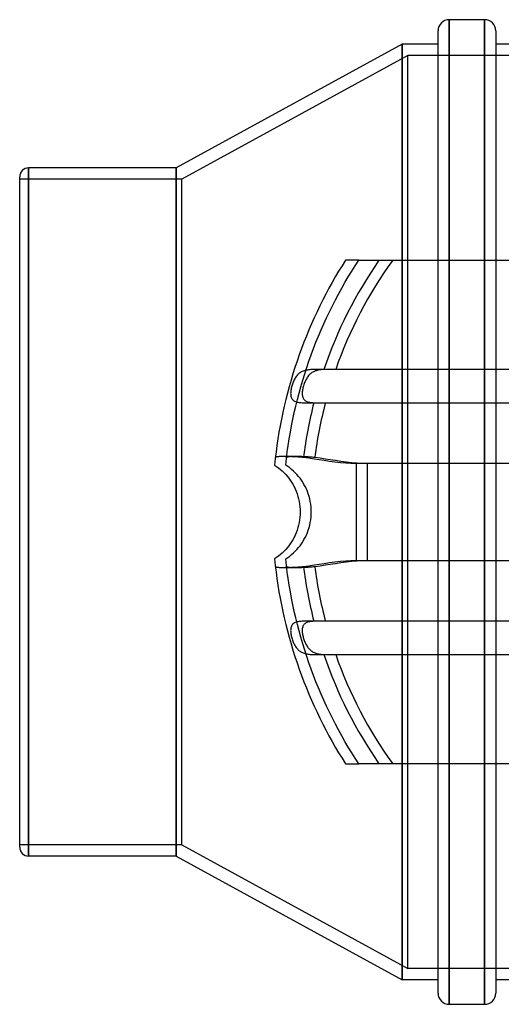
# Model space of a CAD drawing. Header units: millimetres. Extents: x -129 to 129, y -156 to 88.
# Tile 1 of 6: x -129 to -43, y -88 to 88. Entities that reach past the tile are written whole.
import ezdxf

# ---------------------------------------------------------------- set-up
doc = ezdxf.new("R2010")
doc.units = ezdxf.units.MM
doc.layers.add('HIDDEN', color=7, linetype='Continuous')
doc.layers.add('THICK', color=7, linetype='Continuous')

msp = doc.modelspace()

# ---------------------------------------------------------------- linework, layer by layer
at = {"layer": 'HIDDEN'}
for p, q in [((-52.18, 88), (-52.18, 0)), ((-45.86, 88), (-45.86, 0)), ((-60.6, 0), (-60.6, 83.6)), ((-59.6, 81.6), (-100, 59.5)), ((-59.6, 0), (-59.6, 81.6)), ((59.6, 81.6), (-59.6, 81.6)), ((-127.4, 0), (-127.4, 61.5)), ((-101, 0), (-101, 61.5)), ((-100, 59.5), (-129, 59.5)), ((-100, 0), (-100, 59.5)), ((-71.36, 44.02), (-71.97, 43.03)), ((-70.75, 45), (-71.36, 44.02)), ((-70.36, 45), (-70.75, 45)), ((-70.75, 45), (-70.75, 45)), ((-69.96, 45), (-70.36, 45)), ((-69.57, 45), (-69.96, 45)), ((-69.63, 43.03), (-69, 44.02)), ((-69.17, 45), (-69.57, 45)), ((-68.77, 45), (-69.17, 45)), ((-69, 44.02), (-68.37, 45)), ((-68.37, 45), (-68.77, 45)), ((-68.37, 45), (-68.35, 45)), ((-68.37, 45), (-68.37, 45)), ((-68.35, 45), (-68.31, 45)), ((-68.31, 45), (-68.23, 45)), ((-68.23, 45), (-68.12, 45)), ((-68.12, 45), (-67.98, 45)), ((-67.98, 45), (-67.83, 45)), ((-67.83, 45), (-67.64, 45)), ((-67.64, 45), (-67.43, 45)), ((-67.43, 45), (-67.19, 45)), ((-67.19, 45), (-66.94, 45)), ((-66.94, 45), (-66.67, 45)), ((-66.67, 45), (-66.4, 45)), ((-66.4, 45), (-66.1, 45)), ((-66.1, 45), (-65.79, 45)), ((-65.79, 45), (-65.46, 45)), ((-65.46, 45), (-65.12, 45)), ((-65.12, 45), (-64.79, 45)), ((-64.79, 45), (-64.46, 45)), ((-64.46, 45), (-64.11, 45)), ((-64.11, 45), (-63.75, 45)), ((-63.75, 45), (-63.38, 45)), ((-63.38, 45), (-63.01, 45)), ((-63.01, 45), (-62.65, 45)), ((-62.65, 45), (-62.3, 45)), ((-62.3, 45), (62.3, 45)), ((-71.97, 43.03), (-72.56, 42.03)), ((-70.24, 42.03), (-69.63, 43.03)), ((-73.13, 41.02), (-73.7, 39.99)), ((-72.56, 42.03), (-73.13, 41.02)), ((-71.42, 39.99), (-70.83, 41.01)), ((-70.83, 41.01), (-70.24, 42.03)), ((-74.25, 38.96), (-74.79, 37.91)), ((-73.7, 39.99), (-74.25, 38.96)), ((-72.54, 37.91), (-71.99, 38.95)), ((-71.99, 38.95), (-71.42, 39.99)), ((-74.79, 37.91), (-75.31, 36.86)), ((-73.08, 36.85), (-72.54, 37.91)), ((-75.83, 35.79), (-76.32, 34.72)), ((-75.31, 36.86), (-75.83, 35.79)), ((-74.12, 34.72), (-73.61, 35.79)), ((-73.61, 35.79), (-73.08, 36.85)), ((-76.81, 33.64), (-77.28, 32.55)), ((-76.32, 34.72), (-76.81, 33.64)), ((-75.1, 32.54), (-74.62, 33.63)), ((-74.62, 33.63), (-74.12, 34.72)), ((-77.28, 32.55), (-77.73, 31.45)), ((-75.57, 31.44), (-75.1, 32.54)), ((-78.17, 30.34), (-78.59, 29.22)), ((-77.73, 31.45), (-78.17, 30.34)), ((-76.46, 29.22), (-76.02, 30.34)), ((-76.02, 30.34), (-75.57, 31.44)), ((-78.59, 29.22), (-79, 28.1)), ((-76.88, 28.1), (-76.46, 29.22)), ((-79.39, 26.97), (-79.77, 25.84)), ((-79, 28.1), (-79.39, 26.97)), ((-77.66, 25.84), (-77.28, 26.97)), ((-77.28, 26.97), (-76.88, 28.1)), ((-80.13, 24.7), (-80.47, 23.55)), ((-79.77, 25.84), (-80.13, 24.7)), ((-79.07, 24.73), (-79.2, 24.62)), ((-78.94, 24.84), (-79.07, 24.73)), ((-78.79, 24.94), (-78.94, 24.84)), ((-78.64, 25.03), (-78.79, 24.94)), ((-78.48, 25.11), (-78.64, 25.03)), ((-78.31, 25.18), (-78.48, 25.11)), ((-78.39, 23.55), (-78.03, 24.7)), ((-78.13, 25.25), (-78.31, 25.18)), ((-77.95, 25.3), (-78.13, 25.25)), ((-78.03, 24.7), (-77.66, 25.84)), ((-77.76, 25.35), (-77.95, 25.3)), ((-77.56, 25.38), (-77.76, 25.35)), ((-77.35, 25.41), (-77.56, 25.38)), ((-77.14, 25.44), (-77.35, 25.41)), ((-76.92, 25.46), (-77.14, 25.44)), ((-76.99, 24.72), (-77.12, 24.61)), ((-76.87, 24.82), (-76.99, 24.72)), ((-76.69, 25.47), (-76.92, 25.46)), ((-76.74, 24.91), (-76.87, 24.82)), ((-76.6, 25), (-76.74, 24.91)), ((-76.46, 25.48), (-76.69, 25.47)), ((-76.45, 25.07), (-76.6, 25)), ((-76.22, 25.49), (-76.46, 25.48)), ((-76.3, 25.14), (-76.45, 25.07)), ((-76.14, 25.21), (-76.3, 25.14)), ((-75.97, 25.5), (-76.22, 25.49)), ((-75.97, 25.26), (-76.14, 25.21)), ((-75.71, 25.5), (-75.97, 25.5)), ((-75.8, 25.31), (-75.97, 25.26)), ((-75.62, 25.35), (-75.8, 25.31)), ((-75.44, 25.5), (-75.71, 25.5)), ((-75.44, 25.39), (-75.62, 25.35)), ((-75.17, 25.5), (-75.44, 25.5)), ((-75.25, 25.41), (-75.44, 25.39)), ((-75.06, 25.44), (-75.25, 25.41)), ((-74.9, 25.5), (-75.17, 25.5)), ((-74.85, 25.46), (-75.06, 25.44)), ((-74.61, 25.5), (-74.9, 25.5)), ((-74.64, 25.47), (-74.85, 25.46)), ((-74.43, 25.48), (-74.64, 25.47)), ((74.61, 25.5), (-74.61, 25.5)), ((-74.21, 25.49), (-74.43, 25.48)), ((-73.98, 25.49), (-74.21, 25.49)), ((-73.75, 25.5), (-73.98, 25.49)), ((-73.51, 25.5), (-73.75, 25.5)), ((-73.26, 25.5), (-73.51, 25.5)), ((-73.01, 25.5), (-73.26, 25.5)), ((-72.76, 25.5), (-73.01, 25.5)), ((-72.5, 25.5), (-72.76, 25.5)), ((72.5, 25.5), (-72.5, 25.5)), ((-80.47, 23.55), (-80.8, 22.4)), ((-80.16, 23.05), (-80.23, 22.87)), ((-80.09, 23.23), (-80.16, 23.05)), ((-80.01, 23.41), (-80.09, 23.23)), ((-79.93, 23.58), (-80.01, 23.41)), ((-79.85, 23.75), (-79.93, 23.58)), ((-79.75, 23.91), (-79.85, 23.75)), ((-79.66, 24.07), (-79.75, 23.91)), ((-79.55, 24.22), (-79.66, 24.07)), ((-79.44, 24.36), (-79.55, 24.22)), ((-79.33, 24.49), (-79.44, 24.36)), ((-79.2, 24.62), (-79.33, 24.49)), ((-78.72, 22.4), (-78.39, 23.55)), ((-78.12, 22.95), (-78.18, 22.77)), ((-78.05, 23.13), (-78.12, 22.95)), ((-77.98, 23.3), (-78.05, 23.13)), ((-77.9, 23.47), (-77.98, 23.3)), ((-77.82, 23.64), (-77.9, 23.47)), ((-77.73, 23.8), (-77.82, 23.64)), ((-77.64, 23.95), (-77.73, 23.8)), ((-77.54, 24.1), (-77.64, 23.95)), ((-77.45, 24.24), (-77.54, 24.1)), ((-77.34, 24.37), (-77.45, 24.24)), ((-77.23, 24.49), (-77.34, 24.37)), ((-77.12, 24.61), (-77.23, 24.49)), ((-81.11, 21.25), (-81.41, 20.09)), ((-80.8, 22.4), (-81.11, 21.25)), ((-80.54, 21.35), (-80.55, 21.17)), ((-80.55, 21.17), (-80.54, 21)), ((-80.53, 21.54), (-80.54, 21.35)), ((-80.51, 21.72), (-80.53, 21.54)), ((-80.48, 21.91), (-80.51, 21.72)), ((-80.44, 22.11), (-80.48, 21.91)), ((-80.39, 22.3), (-80.44, 22.11)), ((-80.34, 22.49), (-80.39, 22.3)), ((-80.29, 22.68), (-80.34, 22.49)), ((-80.23, 22.87), (-80.29, 22.68)), ((-79.35, 20.09), (-79.04, 21.25)), ((-79.04, 21.25), (-78.72, 22.4)), ((-78.46, 21.47), (-78.48, 21.29)), ((-78.48, 21.29), (-78.48, 21.12)), ((-78.48, 21.12), (-78.47, 20.95)), ((-78.44, 21.65), (-78.46, 21.47)), ((-78.42, 21.84), (-78.44, 21.65)), ((-78.38, 22.02), (-78.42, 21.84)), ((-78.34, 22.21), (-78.38, 22.02)), ((-78.29, 22.4), (-78.34, 22.21)), ((-78.24, 22.58), (-78.29, 22.4)), ((-78.18, 22.77), (-78.24, 22.58)), ((-81.41, 20.09), (-81.69, 18.93)), ((-80.54, 21), (-80.53, 20.84)), ((-80.53, 20.84), (-80.5, 20.68)), ((-80.5, 20.68), (-80.46, 20.53)), ((-80.46, 20.53), (-80.4, 20.4)), ((-80.4, 20.4), (-80.34, 20.27)), ((-80.34, 20.27), (-80.26, 20.16)), ((-80.26, 20.16), (-80.17, 20.06)), ((-80.17, 20.06), (-80.07, 19.97)), ((-80.07, 19.97), (-79.96, 19.89)), ((-79.96, 19.89), (-79.83, 19.82)), ((-79.83, 19.82), (-79.7, 19.76)), ((-79.7, 19.76), (-79.56, 19.7)), ((-79.63, 18.93), (-79.35, 20.09)), ((-79.56, 19.7), (-79.41, 19.66)), ((-79.41, 19.66), (-79.25, 19.62)), ((-79.25, 19.62), (-79.08, 19.59)), ((-79.08, 19.59), (-78.89, 19.57)), ((-78.89, 19.57), (-78.7, 19.55)), ((-78.7, 19.55), (-78.51, 19.53)), ((-78.51, 19.53), (-78.3, 19.52)), ((-78.47, 20.95), (-78.45, 20.79)), ((-78.45, 20.79), (-78.42, 20.64)), ((-78.42, 20.64), (-78.38, 20.5)), ((-78.38, 20.5), (-78.33, 20.37)), ((-78.33, 20.37), (-78.26, 20.25)), ((-78.3, 19.52), (-78.08, 19.51)), ((-78.26, 20.25), (-78.18, 20.14)), ((-78.18, 20.14), (-78.09, 20.04)), ((-78.09, 20.04), (-77.99, 19.96)), ((-78.08, 19.51), (-77.86, 19.51)), ((-77.99, 19.96), (-77.88, 19.88)), ((-77.88, 19.88), (-77.76, 19.81)), ((-77.86, 19.51), (-77.63, 19.5)), ((-77.76, 19.81), (-77.63, 19.75)), ((-77.63, 19.75), (-77.49, 19.7)), ((-77.63, 19.5), (-77.39, 19.5)), ((-77.49, 19.7), (-77.33, 19.66)), ((-77.39, 19.5), (-77.15, 19.5)), ((-77.33, 19.66), (-77.17, 19.62)), ((-77.17, 19.62), (-77, 19.59)), ((-77.15, 19.5), (-76.9, 19.5)), ((-77, 19.59), (-76.81, 19.57)), ((-76.9, 19.5), (-76.65, 19.5)), ((-76.81, 19.57), (-76.62, 19.55)), ((-76.65, 19.5), (-76.4, 19.5)), ((-76.62, 19.55), (-76.42, 19.53)), ((-76.42, 19.53), (-76.21, 19.52)), ((-76.4, 19.5), (76.4, 19.5)), ((-76.21, 19.52), (-75.99, 19.51)), ((-75.99, 19.51), (-75.77, 19.51)), ((-75.77, 19.51), (-75.54, 19.5)), ((-75.54, 19.5), (-75.3, 19.5)), ((-75.3, 19.5), (-75.06, 19.5)), ((-75.06, 19.5), (-74.82, 19.5)), ((-74.82, 19.5), (-74.58, 19.5)), ((-74.58, 19.5), (-74.33, 19.5)), ((-74.33, 19.5), (74.33, 19.5)), ((-81.95, 17.76), (-82.19, 16.6)), ((-81.69, 18.93), (-81.95, 17.76)), ((-80.15, 16.59), (-79.9, 17.76)), ((-79.9, 17.76), (-79.63, 18.93)), ((-82.19, 16.6), (-82.42, 15.43)), ((-80.38, 15.43), (-80.15, 16.59)), ((-82.63, 14.26), (-82.82, 13.08)), ((-82.42, 15.43), (-82.63, 14.26)), ((-80.8, 13.08), (-80.6, 14.25)), ((-80.6, 14.25), (-80.38, 15.43)), ((-82.82, 13.08), (-83, 11.91)), ((-80.98, 11.91), (-80.8, 13.08)), ((-83.16, 10.74), (-83.3, 9.57)), ((-83, 11.91), (-83.16, 10.74)), ((-81.29, 9.57), (-81.14, 10.74)), ((-81.14, 10.74), (-80.98, 11.91)), ((-83.3, 9.57), (-83.43, 8.4)), ((-83.28, 9.73), (-83.29, 9.7)), ((-83.26, 9.76), (-83.28, 9.73)), ((-83.23, 9.78), (-83.26, 9.76)), ((-83.18, 9.8), (-83.23, 9.78)), ((-83.13, 9.82), (-83.18, 9.8)), ((-83.07, 9.84), (-83.13, 9.82)), ((-82.99, 9.86), (-83.07, 9.84)), ((-82.91, 9.87), (-82.99, 9.86)), ((-82.81, 9.88), (-82.91, 9.87)), ((-82.71, 9.89), (-82.81, 9.88)), ((-82.59, 9.9), (-82.71, 9.89)), ((-82.47, 9.9), (-82.59, 9.9)), ((-82.33, 9.91), (-82.47, 9.9)), ((-82.19, 9.91), (-82.33, 9.91)), ((-82.03, 9.92), (-82.19, 9.91)), ((-81.87, 9.92), (-82.03, 9.92)), ((-81.7, 9.92), (-81.87, 9.92)), ((-81.53, 9.92), (-81.7, 9.92)), ((-81.34, 9.92), (-81.53, 9.92)), ((-81.42, 8.4), (-81.29, 9.57)), ((-81.15, 9.91), (-81.34, 9.92)), ((-81.26, 9.73), (-81.27, 9.7)), ((-81.24, 9.76), (-81.26, 9.73)), ((-81.21, 9.78), (-81.24, 9.76)), ((-81.17, 9.8), (-81.21, 9.78)), ((-81.12, 9.82), (-81.17, 9.8)), ((-80.95, 9.91), (-81.15, 9.91)), ((-81.05, 9.84), (-81.12, 9.82)), ((-80.98, 9.85), (-81.05, 9.84)), ((-80.89, 9.87), (-80.98, 9.85)), ((-80.75, 9.9), (-80.95, 9.91)), ((-80.8, 9.88), (-80.89, 9.87)), ((-80.69, 9.89), (-80.8, 9.88)), ((-80.54, 9.9), (-80.75, 9.9)), ((-80.58, 9.9), (-80.69, 9.89)), ((-80.45, 9.9), (-80.58, 9.9)), ((-80.32, 9.89), (-80.54, 9.9)), ((-80.32, 9.91), (-80.45, 9.9)), ((-80.17, 9.91), (-80.32, 9.91)), ((-80.1, 9.88), (-80.32, 9.89)), ((-80.02, 9.91), (-80.17, 9.91)), ((-79.88, 9.87), (-80.1, 9.88)), ((-79.86, 9.92), (-80.02, 9.91)), ((-79.65, 9.86), (-79.88, 9.87)), ((-79.69, 9.92), (-79.86, 9.92)), ((-79.51, 9.92), (-79.69, 9.92)), ((-79.42, 9.84), (-79.65, 9.86)), ((-79.33, 9.92), (-79.51, 9.92)), ((-79.19, 9.83), (-79.42, 9.84)), ((-79.14, 9.91), (-79.33, 9.92)), ((-78.96, 9.81), (-79.19, 9.83)), ((-78.94, 9.91), (-79.14, 9.91)), ((-78.72, 9.78), (-78.96, 9.81)), ((-78.73, 9.9), (-78.94, 9.91)), ((-78.52, 9.9), (-78.73, 9.9)), ((-78.48, 9.76), (-78.72, 9.78)), ((-78.31, 9.89), (-78.52, 9.9)), ((-78.25, 9.73), (-78.48, 9.76)), ((-78.09, 9.88), (-78.31, 9.89)), ((-77.29, 9.6), (-78.25, 9.73)), ((-77.87, 9.87), (-78.09, 9.88)), ((-77.64, 9.86), (-77.87, 9.87)), ((-77.41, 9.84), (-77.64, 9.86)), ((-77.18, 9.82), (-77.41, 9.84)), ((-76.37, 9.47), (-77.29, 9.6)), ((-76.94, 9.81), (-77.18, 9.82)), ((-76.7, 9.78), (-76.94, 9.81)), ((-76.47, 9.76), (-76.7, 9.78)), ((-76.23, 9.73), (-76.47, 9.76)), ((-75.47, 9.33), (-76.37, 9.47)), ((-75.27, 9.6), (-76.23, 9.73)), ((-74.54, 9.18), (-75.47, 9.33)), ((-74.36, 9.47), (-75.27, 9.6)), ((-73.59, 9.04), (-74.54, 9.18)), ((-73.46, 9.33), (-74.36, 9.47)), ((-72.62, 8.91), (-73.59, 9.04)), ((-72.53, 9.18), (-73.46, 9.33)), ((-71.65, 8.81), (-72.62, 8.91)), ((-71.58, 9.04), (-72.53, 9.18)), ((-70.7, 8.72), (-71.65, 8.81)), ((-70.62, 8.91), (-71.58, 9.04)), ((-69.65, 8.8), (-70.62, 8.91)), ((-68.69, 8.72), (-69.65, 8.8)), ((-83.43, 8.4), (-83.07, 8.16)), ((-83.43, 8.4), (-83.43, 8.4)), ((-83.07, 8.16), (-82.72, 7.9)), ((-82.72, 7.9), (-82.38, 7.62)), ((-82.38, 7.62), (-82.05, 7.33)), ((-82.05, 7.33), (-81.73, 7.03)), ((-81.06, 8.15), (-81.42, 8.4)), ((-81.42, 8.4), (-81.42, 8.4)), ((-80.71, 7.89), (-81.06, 8.15)), ((-80.37, 7.62), (-80.71, 7.89)), ((-80.04, 7.32), (-80.37, 7.62)), ((-79.73, 7.02), (-80.04, 7.32)), ((-69.76, 8.68), (-70.7, 8.72)), ((-68.85, 8.66), (-69.76, 8.68)), ((68.85, 8.66), (-68.85, 8.66)), ((-68.85, 8.66), (-68.85, 0)), ((-67.76, 8.68), (-68.69, 8.72)), ((-66.85, 8.66), (-67.76, 8.68)), ((66.85, 8.66), (-66.85, 8.66)), ((-66.85, 8.66), (-66.85, 0)), ((-81.73, 7.03), (-81.43, 6.71)), ((-81.43, 6.71), (-81.15, 6.38)), ((-81.15, 6.38), (-80.88, 6.04)), ((-80.88, 6.04), (-80.63, 5.69)), ((-80.63, 5.69), (-80.39, 5.33)), ((-80.39, 5.33), (-80.16, 4.95)), ((-79.43, 6.7), (-79.73, 7.02)), ((-79.14, 6.37), (-79.43, 6.7)), ((-78.87, 6.03), (-79.14, 6.37)), ((-78.62, 5.69), (-78.87, 6.03)), ((-78.39, 5.32), (-78.62, 5.69)), ((-78.16, 4.94), (-78.39, 5.32)), ((-80.16, 4.95), (-79.94, 4.55)), ((-79.94, 4.55), (-79.74, 4.13)), ((-79.74, 4.13), (-79.56, 3.7)), ((-79.56, 3.7), (-79.39, 3.25)), ((-77.94, 4.54), (-78.16, 4.94)), ((-77.74, 4.13), (-77.94, 4.54)), ((-77.56, 3.69), (-77.74, 4.13)), ((-77.39, 3.25), (-77.56, 3.69)), ((-79.39, 3.25), (-79.25, 2.8)), ((-79.25, 2.8), (-79.13, 2.34)), ((-79.13, 2.34), (-79.03, 1.87)), ((-79.03, 1.87), (-78.95, 1.4)), ((-77.25, 2.8), (-77.39, 3.25)), ((-77.13, 2.33), (-77.25, 2.8)), ((-77.03, 1.87), (-77.13, 2.33)), ((-76.95, 1.4), (-77.03, 1.87)), ((-127.4, -61.5), (-127.4, 0)), ((-100, -59.5), (-100, 0)), ((-78.95, 1.4), (-78.89, 0.93)), ((-78.89, 0.93), (-78.86, 0.46)), ((-78.86, 0.46), (-78.85, 0)), ((-76.89, 0.93), (-76.95, 1.4)), ((-76.86, 0.46), (-76.89, 0.93)), ((-76.85, 0), (-76.86, 0.46)), ((-59.6, -81.6), (-59.6, 0)), ((-101, -61.5), (-101, 0)), ((-78.95, -1.4), (-79.03, -1.87)), ((-78.89, -0.93), (-78.95, -1.4)), ((-78.86, -0.46), (-78.89, -0.93)), ((-78.85, 0), (-78.86, -0.46)), ((-77.03, -1.87), (-76.95, -1.4)), ((-76.95, -1.4), (-76.89, -0.93)), ((-76.89, -0.93), (-76.86, -0.46)), ((-76.86, -0.46), (-76.85, 0)), ((-68.85, 0), (-68.85, -8.66)), ((-66.85, 0), (-66.85, -8.66)), ((-60.6, -83.6), (-60.6, 0)), ((-52.18, 0), (-52.18, -88)), ((-45.86, 0), (-45.86, -88)), ((-79.39, -3.25), (-79.56, -3.7)), ((-79.25, -2.8), (-79.39, -3.25)), ((-79.13, -2.34), (-79.25, -2.8)), ((-79.03, -1.87), (-79.13, -2.34)), ((-77.56, -3.69), (-77.39, -3.25)), ((-77.39, -3.25), (-77.25, -2.8)), ((-77.25, -2.8), (-77.13, -2.33)), ((-77.13, -2.33), (-77.03, -1.87)), ((-80.16, -4.95), (-80.39, -5.33)), ((-79.94, -4.55), (-80.16, -4.95)), ((-79.74, -4.13), (-79.94, -4.55)), ((-79.56, -3.7), (-79.74, -4.13)), ((-78.39, -5.32), (-78.16, -4.94)), ((-78.16, -4.94), (-77.94, -4.54)), ((-77.94, -4.54), (-77.74, -4.13)), ((-77.74, -4.13), (-77.56, -3.69)), ((-81.73, -7.03), (-82.05, -7.33)), ((-81.43, -6.71), (-81.73, -7.03)), ((-81.15, -6.38), (-81.43, -6.71)), ((-80.88, -6.04), (-81.15, -6.38)), ((-80.63, -5.69), (-80.88, -6.04)), ((-80.39, -5.33), (-80.63, -5.69)), ((-80.04, -7.32), (-79.73, -7.02)), ((-79.73, -7.02), (-79.43, -6.7)), ((-79.43, -6.7), (-79.14, -6.37)), ((-79.14, -6.37), (-78.87, -6.03)), ((-78.87, -6.03), (-78.62, -5.69)), ((-78.62, -5.69), (-78.39, -5.32)), ((-83.07, -8.16), (-83.43, -8.4)), ((-83.43, -8.4), (-83.43, -8.4)), ((-83.43, -8.4), (-83.3, -9.57)), ((-82.72, -7.9), (-83.07, -8.16)), ((-82.38, -7.62), (-82.72, -7.9)), ((-82.05, -7.33), (-82.38, -7.62)), ((-81.42, -8.4), (-81.06, -8.15)), ((-81.42, -8.4), (-81.42, -8.4)), ((-81.29, -9.57), (-81.42, -8.4)), ((-81.06, -8.15), (-80.71, -7.89)), ((-80.71, -7.89), (-80.37, -7.62)), ((-80.37, -7.62), (-80.04, -7.32)), ((-71.65, -8.81), (-70.7, -8.72)), ((-70.7, -8.72), (-69.76, -8.68)), ((-69.76, -8.68), (-68.85, -8.66)), ((-69.65, -8.8), (-68.69, -8.72)), ((-68.85, -8.66), (68.85, -8.66)), ((-68.69, -8.72), (-67.76, -8.68)), ((-67.76, -8.68), (-66.85, -8.66)), ((-66.85, -8.66), (66.85, -8.66)), ((-83.3, -9.57), (-83.16, -10.74)), ((-83.29, -9.7), (-83.28, -9.73)), ((-83.28, -9.73), (-83.26, -9.76)), ((-83.26, -9.76), (-83.23, -9.78)), ((-83.23, -9.78), (-83.18, -9.8)), ((-83.18, -9.8), (-83.13, -9.82)), ((-83.13, -9.82), (-83.07, -9.84)), ((-83.07, -9.84), (-82.99, -9.86)), ((-82.99, -9.86), (-82.91, -9.87)), ((-82.91, -9.87), (-82.81, -9.88)), ((-82.81, -9.88), (-82.71, -9.89)), ((-82.71, -9.89), (-82.59, -9.9)), ((-82.59, -9.9), (-82.47, -9.9)), ((-82.47, -9.9), (-82.33, -9.91)), ((-82.33, -9.91), (-82.19, -9.91)), ((-82.19, -9.91), (-82.04, -9.92)), ((-82.04, -9.92), (-81.87, -9.92)), ((-81.87, -9.92), (-81.7, -9.92)), ((-81.7, -9.92), (-81.53, -9.92)), ((-81.53, -9.92), (-81.34, -9.92)), ((-81.34, -9.92), (-81.15, -9.91)), ((-81.14, -10.74), (-81.29, -9.57)), ((-81.27, -9.7), (-81.26, -9.73)), ((-81.26, -9.73), (-81.24, -9.76)), ((-81.24, -9.76), (-81.21, -9.78)), ((-81.21, -9.78), (-81.17, -9.8)), ((-81.17, -9.8), (-81.12, -9.82)), ((-81.15, -9.91), (-80.95, -9.91)), ((-81.12, -9.82), (-81.05, -9.84)), ((-81.05, -9.84), (-80.98, -9.85)), ((-80.98, -9.85), (-80.89, -9.87)), ((-80.95, -9.91), (-80.75, -9.9)), ((-80.89, -9.87), (-80.8, -9.88)), ((-80.8, -9.88), (-80.69, -9.89)), ((-80.75, -9.9), (-80.54, -9.9)), ((-80.69, -9.89), (-80.58, -9.9)), ((-80.58, -9.9), (-80.45, -9.9)), ((-80.54, -9.9), (-80.32, -9.89)), ((-80.45, -9.9), (-80.32, -9.91)), ((-80.32, -9.89), (-80.1, -9.88)), ((-80.32, -9.91), (-80.17, -9.91)), ((-80.17, -9.91), (-80.02, -9.91)), ((-80.1, -9.88), (-79.88, -9.87)), ((-80.02, -9.91), (-79.86, -9.92)), ((-79.88, -9.87), (-79.65, -9.86)), ((-79.86, -9.92), (-79.69, -9.92)), ((-79.69, -9.92), (-79.51, -9.92)), ((-79.65, -9.86), (-79.42, -9.84)), ((-79.51, -9.92), (-79.33, -9.92)), ((-79.42, -9.84), (-79.19, -9.83)), ((-79.33, -9.92), (-79.14, -9.91)), ((-79.19, -9.83), (-78.96, -9.81)), ((-79.14, -9.91), (-78.94, -9.91)), ((-78.96, -9.81), (-78.72, -9.79)), ((-78.94, -9.91), (-78.73, -9.9)), ((-78.73, -9.9), (-78.52, -9.9)), ((-78.72, -9.79), (-78.48, -9.76)), ((-78.52, -9.9), (-78.31, -9.89)), ((-78.48, -9.76), (-78.25, -9.73)), ((-78.31, -9.89), (-78.09, -9.88)), ((-78.25, -9.73), (-77.29, -9.6)), ((-78.09, -9.88), (-77.87, -9.87)), ((-77.87, -9.87), (-77.64, -9.86)), ((-77.64, -9.86), (-77.41, -9.84)), ((-77.41, -9.84), (-77.18, -9.82)), ((-77.29, -9.6), (-76.37, -9.47)), ((-77.18, -9.82), (-76.94, -9.81)), ((-76.94, -9.81), (-76.71, -9.78)), ((-76.71, -9.78), (-76.47, -9.76)), ((-76.47, -9.76), (-76.23, -9.73)), ((-76.37, -9.47), (-75.47, -9.33)), ((-76.23, -9.73), (-75.27, -9.6)), ((-75.47, -9.33), (-74.54, -9.18)), ((-75.27, -9.6), (-74.36, -9.47)), ((-74.54, -9.18), (-73.59, -9.04)), ((-74.36, -9.47), (-73.46, -9.33)), ((-73.59, -9.04), (-72.62, -8.91)), ((-73.46, -9.33), (-72.53, -9.18)), ((-72.62, -8.91), (-71.65, -8.81)), ((-72.53, -9.18), (-71.58, -9.04)), ((-71.58, -9.04), (-70.62, -8.91)), ((-70.62, -8.91), (-69.65, -8.8)), ((-83.16, -10.74), (-83, -11.91)), ((-83, -11.91), (-82.82, -13.08)), ((-80.98, -11.91), (-81.14, -10.74)), ((-80.8, -13.08), (-80.98, -11.91)), ((-82.82, -13.08), (-82.63, -14.26)), ((-80.6, -14.25), (-80.8, -13.08)), ((-82.63, -14.26), (-82.42, -15.43)), ((-82.42, -15.43), (-82.19, -16.6)), ((-80.38, -15.43), (-80.6, -14.25)), ((-80.15, -16.59), (-80.38, -15.43)), ((-82.19, -16.6), (-81.95, -17.76)), ((-79.9, -17.76), (-80.15, -16.59)), ((-81.95, -17.76), (-81.69, -18.93)), ((-81.69, -18.93), (-81.41, -20.09)), ((-79.63, -18.93), (-79.9, -17.76)), ((-79.35, -20.09), (-79.63, -18.93)), ((-81.41, -20.09), (-81.11, -21.25)), ((-80.54, -21.03), (-80.55, -21.21)), ((-80.53, -20.87), (-80.54, -21.03)), ((-80.5, -20.71), (-80.53, -20.87)), ((-80.47, -20.56), (-80.5, -20.71)), ((-80.42, -20.42), (-80.47, -20.56)), ((-80.35, -20.3), (-80.42, -20.42)), ((-80.28, -20.18), (-80.35, -20.3)), ((-80.19, -20.07), (-80.28, -20.18)), ((-80.09, -19.98), (-80.19, -20.07)), ((-79.97, -19.9), (-80.09, -19.98)), ((-79.85, -19.83), (-79.97, -19.9)), ((-79.72, -19.76), (-79.85, -19.83)), ((-79.58, -19.71), (-79.72, -19.76)), ((-79.42, -19.66), (-79.58, -19.71)), ((-79.26, -19.63), (-79.42, -19.66)), ((-79.04, -21.25), (-79.35, -20.09)), ((-79.09, -19.59), (-79.26, -19.63)), ((-78.9, -19.57), (-79.09, -19.59)), ((-78.71, -19.55), (-78.9, -19.57)), ((-78.51, -19.53), (-78.71, -19.55)), ((-78.3, -19.52), (-78.51, -19.53)), ((-78.47, -21), (-78.48, -21.16)), ((-78.46, -20.84), (-78.47, -21)), ((-78.43, -20.68), (-78.46, -20.84)), ((-78.39, -20.54), (-78.43, -20.68)), ((-78.34, -20.4), (-78.39, -20.54)), ((-78.28, -20.28), (-78.34, -20.4)), ((-78.08, -19.51), (-78.3, -19.52)), ((-78.2, -20.17), (-78.28, -20.28)), ((-78.11, -20.06), (-78.2, -20.17)), ((-78.02, -19.97), (-78.11, -20.06)), ((-77.86, -19.51), (-78.08, -19.51)), ((-77.9, -19.89), (-78.02, -19.97)), ((-77.78, -19.82), (-77.9, -19.89)), ((-77.62, -19.5), (-77.86, -19.51)), ((-77.65, -19.76), (-77.78, -19.82)), ((-77.51, -19.71), (-77.65, -19.76)), ((-77.39, -19.5), (-77.62, -19.5)), ((-77.36, -19.66), (-77.51, -19.71)), ((-77.14, -19.5), (-77.39, -19.5)), ((-77.2, -19.63), (-77.36, -19.66)), ((-77.02, -19.59), (-77.2, -19.63)), ((-76.9, -19.5), (-77.14, -19.5)), ((-76.84, -19.57), (-77.02, -19.59)), ((-76.65, -19.5), (-76.9, -19.5)), ((-76.65, -19.55), (-76.84, -19.57)), ((-76.4, -19.5), (-76.65, -19.5)), ((-76.44, -19.53), (-76.65, -19.55)), ((-76.23, -19.52), (-76.44, -19.53)), ((76.4, -19.5), (-76.4, -19.5)), ((-76.01, -19.51), (-76.23, -19.52)), ((-75.79, -19.51), (-76.01, -19.51)), ((-75.56, -19.5), (-75.79, -19.51)), ((-75.32, -19.5), (-75.56, -19.5)), ((-75.07, -19.5), (-75.32, -19.5)), ((-74.83, -19.5), (-75.07, -19.5)), ((-74.58, -19.5), (-74.83, -19.5)), ((-74.33, -19.5), (-74.58, -19.5)), ((74.33, -19.5), (-74.33, -19.5)), ((-81.11, -21.25), (-80.8, -22.4)), ((-80.8, -22.4), (-80.47, -23.55)), ((-80.55, -21.21), (-80.54, -21.39)), ((-80.54, -21.39), (-80.53, -21.57)), ((-80.53, -21.57), (-80.5, -21.75)), ((-80.5, -21.75), (-80.47, -21.94)), ((-80.47, -21.94), (-80.43, -22.13)), ((-80.43, -22.13), (-80.39, -22.32)), ((-80.39, -22.32), (-80.34, -22.51)), ((-80.34, -22.51), (-80.28, -22.7)), ((-80.28, -22.7), (-80.22, -22.89)), ((-78.72, -22.4), (-79.04, -21.25)), ((-78.39, -23.55), (-78.72, -22.4)), ((-78.48, -21.16), (-78.47, -21.33)), ((-78.47, -21.33), (-78.46, -21.51)), ((-78.46, -21.51), (-78.44, -21.69)), ((-78.44, -21.69), (-78.41, -21.87)), ((-78.41, -21.87), (-78.37, -22.06)), ((-78.37, -22.06), (-78.33, -22.24)), ((-78.33, -22.24), (-78.28, -22.42)), ((-78.28, -22.42), (-78.23, -22.61)), ((-78.23, -22.61), (-78.17, -22.79)), ((-78.17, -22.79), (-78.11, -22.97)), ((-80.47, -23.55), (-80.13, -24.7)), ((-80.22, -22.89), (-80.16, -23.07)), ((-80.16, -23.07), (-80.08, -23.25)), ((-80.08, -23.25), (-80.01, -23.42)), ((-80.01, -23.42), (-79.93, -23.59)), ((-79.93, -23.59), (-79.84, -23.75)), ((-79.84, -23.75), (-79.76, -23.91)), ((-79.76, -23.91), (-79.66, -24.06)), ((-79.66, -24.06), (-79.56, -24.2)), ((-79.56, -24.2), (-79.46, -24.34)), ((-79.46, -24.34), (-79.35, -24.46)), ((-79.35, -24.46), (-79.24, -24.58)), ((-79.24, -24.58), (-79.12, -24.69)), ((-78.03, -24.7), (-78.39, -23.55)), ((-78.11, -22.97), (-78.04, -23.14)), ((-78.04, -23.14), (-77.97, -23.31)), ((-77.97, -23.31), (-77.9, -23.48)), ((-77.9, -23.48), (-77.82, -23.64)), ((-77.82, -23.64), (-77.73, -23.79)), ((-77.73, -23.79), (-77.65, -23.94)), ((-77.65, -23.94), (-77.55, -24.08)), ((-77.55, -24.08), (-77.46, -24.22)), ((-77.46, -24.22), (-77.36, -24.35)), ((-77.36, -24.35), (-77.25, -24.47)), ((-77.25, -24.47), (-77.14, -24.59)), ((-77.14, -24.59), (-77.02, -24.7)), ((-80.13, -24.7), (-79.77, -25.84)), ((-79.77, -25.84), (-79.39, -26.97)), ((-79.12, -24.69), (-79, -24.79)), ((-79, -24.79), (-78.87, -24.89)), ((-78.87, -24.89), (-78.74, -24.97)), ((-78.74, -24.97), (-78.6, -25.05)), ((-78.6, -25.05), (-78.45, -25.12)), ((-78.45, -25.12), (-78.3, -25.19)), ((-78.3, -25.19), (-78.14, -25.24)), ((-78.14, -25.24), (-77.98, -25.29)), ((-77.66, -25.84), (-78.03, -24.7)), ((-77.98, -25.29), (-77.8, -25.34)), ((-77.8, -25.34), (-77.62, -25.37)), ((-77.28, -26.97), (-77.66, -25.84)), ((-77.62, -25.37), (-77.44, -25.4)), ((-77.44, -25.4), (-77.25, -25.43)), ((-77.25, -25.43), (-77.06, -25.45)), ((-77.06, -25.45), (-76.86, -25.46)), ((-77.02, -24.7), (-76.9, -24.8)), ((-76.9, -24.8), (-76.77, -24.89)), ((-76.86, -25.46), (-76.65, -25.48)), ((-76.77, -24.89), (-76.63, -24.98)), ((-76.65, -25.48), (-76.44, -25.48)), ((-76.63, -24.98), (-76.49, -25.06)), ((-76.49, -25.06), (-76.34, -25.13)), ((-76.44, -25.48), (-76.22, -25.49)), ((-76.34, -25.13), (-76.19, -25.19)), ((-76.22, -25.49), (-76, -25.49)), ((-76.19, -25.19), (-76.03, -25.24)), ((-76.03, -25.24), (-75.87, -25.29)), ((-76, -25.49), (-75.77, -25.5)), ((-75.87, -25.29), (-75.7, -25.33)), ((-75.77, -25.5), (-75.54, -25.5)), ((-75.7, -25.33), (-75.53, -25.37)), ((-75.54, -25.5), (-75.31, -25.5)), ((-75.53, -25.37), (-75.35, -25.4)), ((-75.35, -25.4), (-75.16, -25.43)), ((-75.31, -25.5), (-75.08, -25.5)), ((-75.16, -25.43), (-74.96, -25.45)), ((-75.08, -25.5), (-74.85, -25.5)), ((-74.96, -25.45), (-74.77, -25.46)), ((-74.85, -25.5), (-74.61, -25.5)), ((-74.77, -25.46), (-74.56, -25.47)), ((-74.61, -25.5), (74.61, -25.5)), ((-74.56, -25.47), (-74.35, -25.48)), ((-74.35, -25.48), (-74.13, -25.49)), ((-74.13, -25.49), (-73.91, -25.5)), ((-73.91, -25.5), (-73.69, -25.5)), ((-73.69, -25.5), (-73.46, -25.5)), ((-73.46, -25.5), (-73.22, -25.5)), ((-73.22, -25.5), (-72.98, -25.5)), ((-72.98, -25.5), (-72.74, -25.5)), ((-72.74, -25.5), (-72.5, -25.5)), ((-72.5, -25.5), (72.5, -25.5)), ((-79.39, -26.97), (-79, -28.1)), ((-79, -28.1), (-78.59, -29.22)), ((-76.88, -28.1), (-77.28, -26.97)), ((-76.46, -29.22), (-76.88, -28.1)), ((-78.59, -29.22), (-78.17, -30.34)), ((-76.02, -30.34), (-76.46, -29.22)), ((-78.17, -30.34), (-77.73, -31.45)), ((-77.73, -31.45), (-77.28, -32.55)), ((-75.57, -31.44), (-76.02, -30.34)), ((-75.1, -32.54), (-75.57, -31.44)), ((-77.28, -32.55), (-76.81, -33.64)), ((-74.62, -33.63), (-75.1, -32.54)), ((-76.81, -33.64), (-76.32, -34.72)), ((-76.32, -34.72), (-75.83, -35.79)), ((-74.12, -34.72), (-74.62, -33.63)), ((-73.61, -35.79), (-74.12, -34.72)), ((-75.83, -35.79), (-75.31, -36.86)), ((-75.31, -36.86), (-74.79, -37.91)), ((-73.08, -36.85), (-73.61, -35.79)), ((-72.54, -37.91), (-73.08, -36.85)), ((-74.79, -37.91), (-74.25, -38.96)), ((-71.99, -38.95), (-72.54, -37.91)), ((-74.25, -38.96), (-73.7, -39.99)), ((-73.7, -39.99), (-73.13, -41.02)), ((-71.42, -39.99), (-71.99, -38.95)), ((-70.83, -41.01), (-71.42, -39.99)), ((-73.13, -41.02), (-72.56, -42.03)), ((-72.56, -42.03), (-71.97, -43.03)), ((-70.24, -42.03), (-70.83, -41.01)), ((-69.63, -43.03), (-70.24, -42.03)), ((-71.97, -43.03), (-71.36, -44.02)), ((-69, -44.02), (-69.63, -43.03)), ((-71.36, -44.02), (-70.75, -45)), ((-70.75, -45), (-70.75, -45)), ((-70.75, -45), (-70.36, -45)), ((-70.36, -45), (-69.96, -45)), ((-69.96, -45), (-69.57, -45)), ((-69.57, -45), (-69.17, -45)), ((-69.17, -45), (-68.77, -45)), ((-68.37, -45), (-69, -44.02)), ((-68.77, -45), (-68.37, -45)), ((-68.37, -45), (-68.37, -45)), ((-68.35, -45), (-68.37, -45)), ((-68.31, -45), (-68.35, -45)), ((-68.23, -45), (-68.31, -45)), ((-68.12, -45), (-68.23, -45)), ((-67.99, -45), (-68.12, -45)), ((-67.83, -45), (-67.99, -45)), ((-67.64, -45), (-67.83, -45)), ((-67.42, -45), (-67.64, -45)), ((-67.19, -45), (-67.42, -45)), ((-66.94, -45), (-67.19, -45)), ((-66.68, -45), (-66.94, -45)), ((-66.4, -45), (-66.68, -45)), ((-66.1, -45), (-66.4, -45)), ((-65.78, -45), (-66.1, -45)), ((-65.45, -45), (-65.78, -45)), ((-65.12, -45), (-65.45, -45)), ((-64.8, -45), (-65.12, -45)), ((-64.46, -45), (-64.8, -45)), ((-64.11, -45), (-64.46, -45)), ((-63.75, -45), (-64.11, -45)), ((-63.38, -45), (-63.75, -45)), ((-63.01, -45), (-63.38, -45)), ((-62.65, -45), (-63.01, -45)), ((-62.3, -45), (-62.65, -45)), ((62.3, -45), (-62.3, -45)), ((-100, -59.5), (-129, -59.5)), ((-100, -59.5), (-59.6, -81.6)), ((59.6, -81.6), (-59.6, -81.6))]:
    msp.add_line(p, q, dxfattribs=at)
for radius, start, end in [(78.85, 145.2007, 161.1314), (76.85, 144.1577, 160.621), (78.85, 165.6819, 172.9102), (76.85, 165.301, 172.7262), (78.85, 187.0898, 194.3181), (76.85, 187.2738, 194.699), (78.85, 198.8686, 214.7993), (76.85, 199.379, 215.8423)]:
    msp.add_arc((0, 0), radius, start, end, dxfattribs=at)
at = {"layer": 'THICK'}
for p, q in [((-45.86, 88), (-52.18, 88)), ((-52.18, -88), (-52.18, 88)), ((-45.86, -88), (-45.86, 88)), ((-54.18, -86), (-54.18, 86)), ((-43.86, 86), (-43.86, -86)), ((-60.6, 83.6), (-101, 61.5)), ((-60.6, 83.6), (-60.6, 0)), ((-54.18, 83.6), (-60.6, 83.6)), ((43.86, 83.6), (-43.86, 83.6)), ((-129, -59.9), (-129, 59.9)), ((-127.4, 61.5), (-127.4, 0)), ((-101, 61.5), (-127.4, 61.5)), ((-101, 61.5), (-101, 0)), ((-127.4, 0), (-127.4, -61.5)), ((-101, 0), (-101, -61.5)), ((-60.6, 0), (-60.6, -83.6)), ((-101, -61.5), (-127.4, -61.5)), ((-101, -61.5), (-60.6, -83.6)), ((-54.18, -83.6), (-60.6, -83.6)), ((-38.7, -83.6), (-43.86, -83.6)), ((-52.18, -88), (-45.86, -88))]:
    msp.add_line(p, q, dxfattribs=at)
for centre, radius, start, end in [((-52.18, 86), 2, 90, 180), ((-45.86, 86), 2, 0, 90), ((-127.4, 59.9), 1.6, 90.0001, 179.9999), ((-127.4, -59.9), 1.6, 180.0001, 269.9999), ((-52.18, -86), 2, 180, 270), ((-45.86, -86), 2, 270, 0)]:
    msp.add_arc(centre, radius, start, end, dxfattribs=at)

doc.saveas('drawing.dxf')
